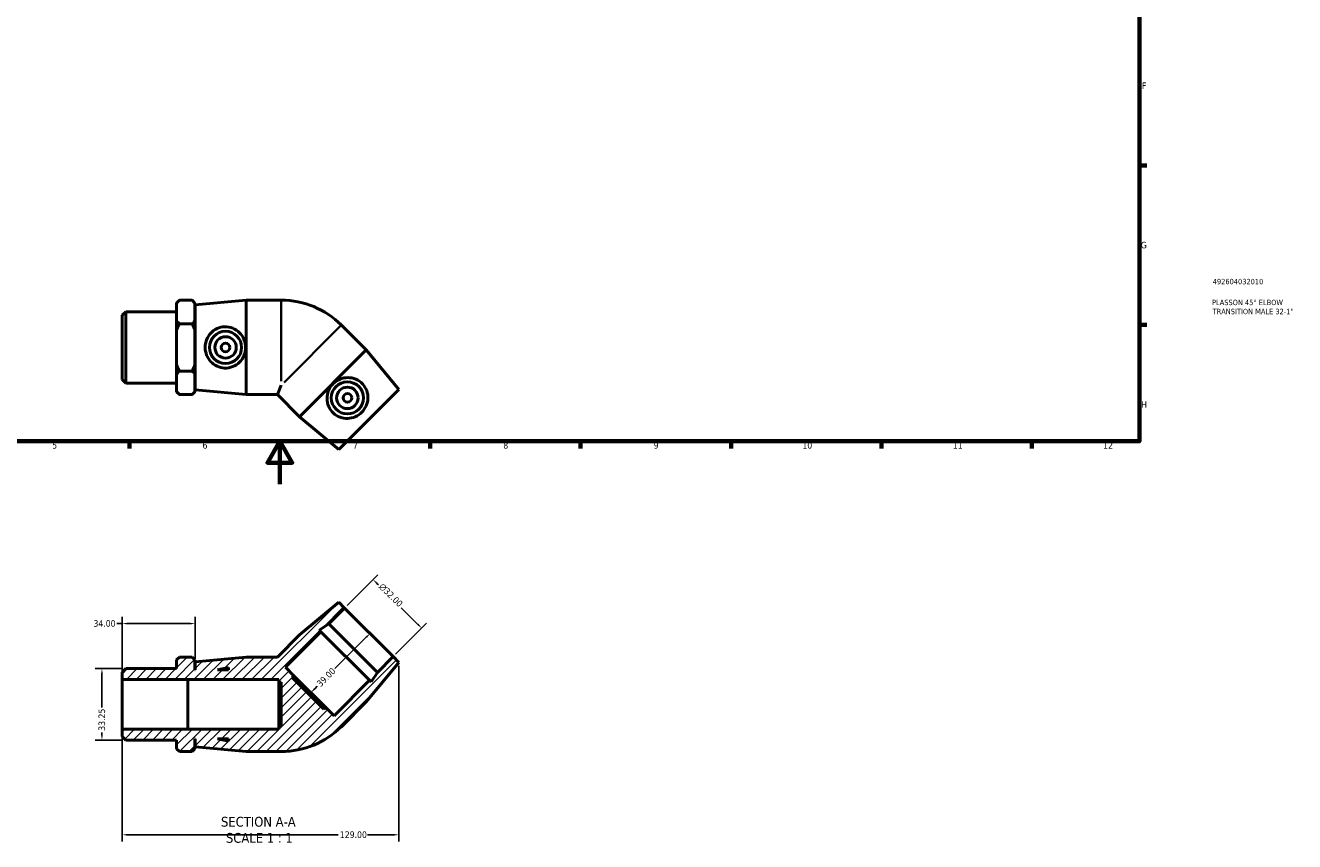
# Model space of a CAD drawing. Header units: millimetres. Extents: x 0 to 893, y -167 to 594.
# Tile 2 of 3: x 302 to 893, y -167 to 214. Entities that reach past the tile are written whole.
import ezdxf

# ---------------------------------------------------------------- set-up
doc = ezdxf.new("R2010")
doc.units = ezdxf.units.MM
for name, color, linetype, lineweight in [('Border (ANSI)', 7, 'Continuous', 70), ('Dimension (ANSI)', 7, 'Continuous', 25), ('Hatch (ANSI)', 7, 'Continuous', 18), ('Symbol (ANSI)', 7, 'Continuous', 25), ('Title (ISO)', 7, 'Continuous', 50), ('Visible (ANSI)', 7, 'Continuous', 50), ('Visible Narrow (ANSI)', 7, 'Continuous', 35)]:
    doc.layers.add(name, color=color, linetype=linetype, lineweight=lineweight)
doc.styles.add('Label Text (ANSI)', font='tahoma.ttf')
doc.styles.add('Note Text (ANSI)', font='tahoma.ttf')
doc.styles.add('Note Text (ISO)', font='tahoma.ttf')
doc.dimstyles.new('Default - mm (ANSI)', dxfattribs={"dimtxt": 3.048, "dimasz": 2.5, "dimexe": 3.175, "dimexo": 1.6002, "dimgap": 0.8, "dimtad": 0, "dimtoh": 1, "dimrnd": 1e-08, "dimzin": 4, "dimdsep": 46, "dimtxsty": 'Note Text (ANSI)', "dimcen": 0.09, "dimdle": 10, "dimclrd": 256, "dimclre": 256, "dimclrt": 256, "dimadec": 1, "dimazin": 1, "dimtfac": 1, "dimtofl": 0, "dimtmove": 0, "dimatfit": 3, "dimfxl": 1, "dimtolj": 1, "dimtzin": 4, "dimlwd": -1, "dimlwe": -1, "dimarcsym": 0})

# ---------------------------------------------------------------- blocks, each defined once
blk = doc.blocks.new('Borders Default Border')
at = {"layer": 'Border (ANSI)'}
for p, q in [((821, 148.5), (824.45, 148.5)), ((821, 74.25), (824.45, 74.25)), ((350.42, 20), (350.42, 16.55)), ((490.58, 20), (490.58, 16.55)), ((560.67, 20), (560.67, 16.55)), ((630.75, 20), (630.75, 16.55)), ((700.83, 20), (700.83, 16.55)), ((770.92, 20), (770.92, 16.55))]:
    blk.add_line(p, q, dxfattribs=at)
at = {"layer": 'Border (ANSI)', "flags": 128}
for points in [[(20, 20), (20, 574), (821, 574), (821, 20), (20, 20)], [(420.5, 0), (420.5, 20), (414.73, 10), (426.27, 10), (420.5, 20)]]:
    blk.add_lwpolyline(points, dxfattribs=at)
at = {"layer": 'Border (ANSI)', "color": 230, "true_color": 0xff0080, "attachment_point": 7, "style": 'Note Text (ANSI)'}
for s, insert, char_height in [('F', (822.14, 184.1), 3.05), ('G', (821.66, 109.79), 3.05), ('H', (821.81, 35.6), 3.05), ('5', (314.48, 16.49), 3.05), ('6', (384.49, 16.49), 3.05), ('7', (454.6, 16.55), 3.05), ('8', (524.63, 16.48), 3.05), ('9', (594.7, 16.49), 3.05), ('10', (663.96, 16.49), 3.048), ('11', (734.04, 16.55), 3.048), ('12', (804.13, 16.55), 3.048)]:
    blk.add_mtext(s, dxfattribs=dict(at, insert=insert, char_height=char_height))
blk = doc.blocks.new('Title Blocks ISO')
at = {"layer": 'Title (ISO)', "color": 232, "true_color": 0xca0064, "style": 'Note Text (ISO)'}
for tag, p in [('PART_NUMBER_001', (34.16, 73.13)), ('DESCRIPTION_001', (33.84, 63.4)), ('DESCRIPTION_002', (34.09, 59.18))]:
    blk.add_attdef(tag, p, '', height=2.5, dxfattribs=at)
blk = doc.blocks.new('*D7')
at = {"layer": 'Defpoints', "color": 0, "transparency": 16777216}
for p in [(348.69, -85.96), (337.63, -119.21), (348.69, -119.21)]:
    blk.add_point(p, dxfattribs=at)
at = {"layer": 'Dimension (ANSI)', "transparency": 16777216}
for p, q in [((347.09, -85.96), (334.45, -85.96)), ((337.63, -88.46), (337.63, -104.1)), ((337.63, -116.71), (337.63, -115.71)), ((347.09, -119.21), (334.45, -119.21))]:
    blk.add_line(p, q, dxfattribs=at)
for points in [[(337.21, -88.46), (338.04, -88.46), (337.63, -85.96)], [(337.21, -116.71), (338.04, -116.71), (337.63, -119.21)]]:
    blk.add_solid(points, dxfattribs=at)
at = {"layer": 'Dimension (ANSI)', "color": 230, "true_color": 0xff0080, "transparency": 16777216, "insert": (336.04, -114.91), "char_height": 3.048, "attachment_point": 1, "rotation": 90, "style": 'Note Text (ANSI)'}
blk.add_mtext('\\A1;33.25', dxfattribs=at)
blk = doc.blocks.new('*D8')
at = {"layer": 'Defpoints', "color": 0, "transparency": 16777216}
for p in [(347.03, -64.97), (381.03, -82.79), (347.03, -90.95)]:
    blk.add_point(p, dxfattribs=at)
at = {"layer": 'Dimension (ANSI)', "transparency": 16777216}
for p, q in [((347.03, -64.97), (344.53, -64.97)), ((347.03, -89.35), (347.03, -61.79)), ((378.53, -64.97), (349.53, -64.97)), ((381.03, -81.19), (381.03, -61.79))]:
    blk.add_line(p, q, dxfattribs=at)
for points in [[(349.53, -64.55), (349.53, -65.38), (347.03, -64.97)], [(378.53, -64.55), (378.53, -65.38), (381.03, -64.97)]]:
    blk.add_solid(points, dxfattribs=at)
at = {"layer": 'Dimension (ANSI)', "color": 230, "true_color": 0xff0080, "transparency": 16777216, "insert": (333.68, -63.38), "char_height": 3.048, "attachment_point": 1, "style": 'Note Text (ANSI)'}
blk.add_mtext('\\A1;34.00', dxfattribs=at)
blk = doc.blocks.new('*D9')
at = {"layer": 'Defpoints', "color": 0, "transparency": 16777216}
for p in [(463.98, -44.46), (450.72, -57.72), (473.34, -80.35)]:
    blk.add_point(p, dxfattribs=at)
at = {"layer": 'Dimension (ANSI)', "transparency": 16777216}
for p, q in [((451.85, -56.59), (466.22, -42.22)), ((465.75, -46.23), (466.41, -46.9)), ((484.84, -65.32), (477.12, -57.61)), ((474.48, -79.22), (488.85, -64.85))]:
    blk.add_line(p, q, dxfattribs=at)
for points in [[(466.04, -45.94), (465.45, -46.53), (463.98, -44.46)], [(485.13, -65.03), (484.54, -65.62), (486.61, -67.09)]]:
    blk.add_solid(points, dxfattribs=at)
at = {"layer": 'Dimension (ANSI)', "color": 230, "true_color": 0xff0080, "transparency": 16777216, "insert": (468.6, -45.84), "char_height": 3.048, "attachment_point": 1, "rotation": 315, "style": 'Note Text (ANSI)'}
blk.add_mtext('\\A1;\\fAIGDT|b0|i0;\\H3.0480;\\ln\\fTahoma|b0|i0;\\H3.0480;32.00', dxfattribs=at)
blk = doc.blocks.new('*D10')
at = {"layer": 'Defpoints', "color": 0, "transparency": 16777216}
for p in [(462.03, -69.04), (434.45, -96.62), (434.98, -97.14)]:
    blk.add_point(p, dxfattribs=at)
at = {"layer": 'Dimension (ANSI)', "transparency": 16777216}
for p, q in [((460.79, -71.33), (446.17, -85.95)), ((436.75, -95.38), (437.93, -94.19))]:
    blk.add_line(p, q, dxfattribs=at)
for points in [[(460.5, -71.04), (461.09, -71.63), (462.56, -69.57)], [(436.45, -95.08), (437.04, -95.67), (434.98, -97.14)]]:
    blk.add_solid(points, dxfattribs=at)
at = {"layer": 'Dimension (ANSI)', "color": 230, "true_color": 0xff0080, "transparency": 16777216, "insert": (437.37, -92.5), "char_height": 3.048, "attachment_point": 1, "rotation": 45, "style": 'Note Text (ANSI)'}
blk.add_mtext('\\A1;39.00', dxfattribs=at)
blk = doc.blocks.new('*D11')
at = {"layer": 'Defpoints', "color": 0, "transparency": 16777216}
for p in [(476.03, -83.04), (347.03, -114.23), (476.03, -163.37)]:
    blk.add_point(p, dxfattribs=at)
at = {"layer": 'Dimension (ANSI)', "transparency": 16777216}
for p, q in [((476.03, -84.64), (476.03, -166.55)), ((347.03, -115.83), (347.03, -166.55)), ((349.53, -163.37), (447.69, -163.37)), ((473.53, -163.37), (461.37, -163.37))]:
    blk.add_line(p, q, dxfattribs=at)
for points in [[(349.53, -162.96), (349.53, -163.79), (347.03, -163.37)], [(473.53, -162.96), (473.53, -163.79), (476.03, -163.37)]]:
    blk.add_solid(points, dxfattribs=at)
at = {"layer": 'Dimension (ANSI)', "color": 230, "true_color": 0xff0080, "transparency": 16777216, "insert": (448.49, -161.78), "char_height": 3.048, "attachment_point": 1, "style": 'Note Text (ANSI)'}
blk.add_mtext('\\A1;129.00', dxfattribs=at)

msp = doc.modelspace()

# ---------------------------------------------------------------- hatches: boundary and pattern name
at = {"layer": 'Hatch (ANSI)'}
h = msp.add_hatch(dxfattribs=at)
h.set_pattern_fill('ANSI31', color=256, scale=25.4, style=0)
h.set_pattern_definition([(45, (0, 0), (-2.245064, 2.245064), [])])
edge = h.paths.add_edge_path()
edge.add_line((429.68, -70.276), (419.367, -80.589))
edge.add_line((419.367, -80.589), (404.781, -80.589))
edge.add_line((404.781, -80.589), (381.031, -82.789))
edge.add_line((381.031, -82.789), (381.031, -86.589))
edge.add_line((381.031, -86.589), (380.931, -86.589))
edge.add_line((380.931, -86.589), (380.931, -81.909))
edge.add_line((380.931, -81.909), (379.611, -80.589))
edge.add_line((379.611, -80.589), (373.751, -80.589))
edge.add_line((373.751, -80.589), (372.431, -81.909))
edge.add_line((372.431, -81.909), (372.431, -85.965))
edge.add_line((372.431, -85.965), (348.694, -85.965))
edge.add_line((348.694, -85.965), (347.031, -87.627))
edge.add_line((347.031, -87.627), (347.031, -90.952))
edge.add_line((347.031, -90.952), (377.631, -90.952))
edge.add_line((377.631, -90.952), (377.631, -91.089))
edge.add_line((377.631, -91.089), (420.031, -91.089))
edge.add_line((420.031, -91.089), (420.031, -92.189))
edge.add_line((420.031, -92.189), (421.201, -92.189))
edge.add_line((421.201, -92.189), (421.201, -112.989))
edge.add_line((421.201, -112.989), (420.031, -112.989))
edge.add_line((420.031, -112.989), (420.031, -114.089))
edge.add_line((420.031, -114.089), (377.631, -114.089))
edge.add_line((377.631, -114.089), (377.631, -114.227))
edge.add_line((377.631, -114.227), (347.031, -114.227))
edge.add_line((347.031, -114.227), (347.031, -117.551))
edge.add_line((347.031, -117.551), (348.694, -119.214))
edge.add_line((348.694, -119.214), (372.431, -119.214))
edge.add_line((372.431, -119.214), (372.431, -123.269))
edge.add_line((372.431, -123.269), (373.751, -124.589))
edge.add_line((373.751, -124.589), (379.611, -124.589))
edge.add_line((379.611, -124.589), (380.931, -123.269))
edge.add_line((380.931, -123.269), (380.931, -118.589))
edge.add_line((380.931, -118.589), (381.031, -118.589))
edge.add_line((381.031, -118.589), (381.031, -122.389))
edge.add_line((381.031, -122.389), (404.781, -124.589))
edge.add_line((404.781, -124.589), (421.201, -124.589))
edge.add_ellipse((421.201, -85.018), major_axis=(0, -39.571), ratio=1, start_angle=0, end_angle=45)
edge.add_line((449.182, -112.999), (460.793, -101.389))
edge.add_line((460.793, -101.389), (476.031, -83.039))
edge.add_line((476.031, -83.039), (473.344, -80.352))
edge.add_line((473.344, -80.352), (465.99, -87.706))
edge.add_line((465.99, -87.706), (463.095, -92.165))
edge.add_line((463.095, -92.165), (462.313, -91.383))
edge.add_line((462.313, -91.383), (445.767, -107.929))
edge.add_line((445.767, -107.929), (441.807, -103.969))
edge.add_line((441.807, -103.969), (440.98, -104.797))
edge.add_line((440.98, -104.797), (426.272, -90.089))
edge.add_line((426.272, -90.089), (427.099, -89.262))
edge.add_line((427.099, -89.262), (423.14, -85.302))
edge.add_line((423.14, -85.302), (439.686, -68.756))
edge.add_line((439.686, -68.756), (438.904, -67.974))
edge.add_line((438.904, -67.974), (443.363, -65.079))
edge.add_line((443.363, -65.079), (450.717, -57.725))
edge.add_line((450.717, -57.725), (448.03, -55.038))
edge.add_line((448.03, -55.038), (429.68, -70.276))
h.paths.add_polyline_path([(396.631, -119.695), (391.431, -118.589), (396.631, -118.589)], flags=0)
h.paths.add_polyline_path([(391.431, -86.589), (396.631, -85.484), (396.631, -86.589)], flags=0)

# ---------------------------------------------------------------- linework, layer by layer
at = {"layer": 'Visible (ANSI)'}
for p, q in [((372.431, 84.377), (373.751, 85.697)), ((372.431, 84.217), (372.431, 84.377)), ((372.431, 76.176), (372.431, 84.217)), ((379.611, 85.697), (373.751, 85.697)), ((380.931, 84.377), (379.611, 85.697)), ((380.931, 84.377), (380.931, 84.217)), ((380.931, 84.217), (380.931, 76.176)), ((381.031, 83.497), (404.781, 85.697)), ((381.031, 43.897), (381.031, 83.497)), ((404.781, 41.697), (404.781, 85.697)), ((404.781, 85.697), (421.201, 85.697)), ((347.031, 78.659), (348.694, 80.321)), ((347.031, 48.735), (347.031, 78.659)), ((348.694, 80.321), (348.694, 47.072)), ((348.694, 80.321), (372.431, 80.321)), ((380.931, 79.697), (381.031, 79.697)), ((372.431, 71.738), (372.431, 76.176)), ((372.431, 55.655), (372.431, 71.738)), ((373.751, 74.697), (379.611, 74.697)), ((380.931, 76.176), (380.931, 71.738)), ((380.931, 71.738), (380.931, 55.655)), ((460.793, 62.496), (449.182, 74.107)), ((460.793, 62.496), (429.68, 31.383)), ((476.031, 44.146), (460.793, 62.496)), ((372.431, 51.217), (372.431, 55.655)), ((380.931, 55.655), (380.931, 51.217)), ((347.031, 48.735), (348.694, 47.072)), ((372.431, 43.176), (372.431, 51.217)), ((373.751, 52.697), (379.611, 52.697)), ((380.931, 51.217), (380.931, 43.176)), ((380.931, 47.697), (381.031, 47.697)), ((348.694, 47.072), (372.431, 47.072)), ((372.431, 43.017), (372.431, 43.176)), ((372.431, 43.017), (373.751, 41.697)), ((379.611, 41.697), (373.751, 41.697)), ((380.931, 43.017), (379.611, 41.697)), ((380.931, 43.176), (380.931, 43.017)), ((381.031, 43.897), (404.781, 41.697)), ((404.781, 41.697), (419.367, 41.697)), ((421.201, 46.125), (419.367, 41.697)), ((429.68, 31.383), (419.367, 41.697)), ((476.031, 44.146), (448.03, 16.145)), ((448.03, 16.145), (429.68, 31.383)), ((448.03, -55.038), (429.68, -70.276)), ((443.363, -65.079), (450.717, -57.725)), ((450.717, -57.725), (448.03, -55.038)), ((450.717, -57.725), (473.344, -80.352)), ((429.68, -70.276), (419.367, -80.589)), ((423.14, -85.302), (439.686, -68.756)), ((438.904, -67.974), (443.363, -65.079)), ((439.686, -68.756), (438.904, -67.974)), ((439.686, -68.756), (462.313, -91.383)), ((443.363, -65.079), (465.99, -87.706)), ((373.751, -80.589), (372.431, -81.909)), ((372.431, -81.909), (372.431, -85.965)), ((379.611, -80.589), (373.751, -80.589)), ((380.931, -81.909), (379.611, -80.589)), ((380.931, -86.589), (380.931, -81.909)), ((404.781, -80.589), (381.031, -82.789)), ((419.367, -80.589), (404.781, -80.589)), ((473.344, -80.352), (465.99, -87.706)), ((476.031, -83.039), (473.344, -80.352)), ((348.694, -85.965), (347.031, -87.627)), ((347.031, -87.627), (347.031, -90.952)), ((372.431, -85.965), (348.694, -85.965)), ((381.031, -86.589), (380.931, -86.589)), ((381.031, -82.789), (381.031, -86.589)), ((391.431, -86.589), (396.631, -85.484)), ((396.631, -86.589), (391.431, -86.589)), ((396.631, -85.484), (396.631, -86.589)), ((427.099, -89.262), (423.14, -85.302)), ((460.793, -101.389), (476.031, -83.039)), ((465.99, -87.706), (463.095, -92.165)), ((347.031, -90.952), (377.631, -90.952)), ((347.031, -114.227), (347.031, -90.952)), ((377.631, -90.952), (377.631, -91.089)), ((377.631, -91.089), (420.031, -91.089)), ((377.631, -114.089), (377.631, -91.089)), ((420.031, -91.089), (420.031, -92.189)), ((420.031, -92.189), (421.201, -92.189)), ((420.031, -92.189), (420.031, -112.989)), ((421.201, -92.189), (421.201, -112.989)), ((426.272, -90.089), (427.099, -89.262)), ((440.98, -104.797), (426.272, -90.089)), ((441.807, -103.969), (427.099, -89.262)), ((462.313, -91.383), (445.767, -107.929)), ((463.095, -92.165), (462.313, -91.383)), ((441.807, -103.969), (440.98, -104.797)), ((445.767, -107.929), (441.807, -103.969)), ((449.182, -112.999), (460.793, -101.389)), ((377.631, -114.227), (347.031, -114.227)), ((347.031, -114.227), (347.031, -117.551)), ((347.031, -117.551), (348.694, -119.214)), ((420.031, -114.089), (377.631, -114.089)), ((377.631, -114.089), (377.631, -114.227)), ((421.201, -112.989), (420.031, -112.989)), ((420.031, -112.989), (420.031, -114.089)), ((348.694, -119.214), (372.431, -119.214)), ((372.431, -119.214), (372.431, -123.269)), ((372.431, -123.269), (373.751, -124.589)), ((379.611, -124.589), (380.931, -123.269)), ((380.931, -123.269), (380.931, -118.589)), ((380.931, -118.589), (381.031, -118.589)), ((381.031, -118.589), (381.031, -122.389)), ((381.031, -122.389), (404.781, -124.589)), ((396.631, -119.695), (391.431, -118.589)), ((391.431, -118.589), (396.631, -118.589)), ((396.631, -118.589), (396.631, -119.695)), ((379.611, -124.589), (373.751, -124.589)), ((404.781, -124.589), (421.201, -124.589))]:
    msp.add_line(p, q, dxfattribs=at)
for centre, radius in [((395.23, 63.697), 7.5), ((395.23, 63.697), 5), ((395.23, 63.697), 2), ((451.991, 40.185), 7.5), ((451.991, 40.185), 5), ((451.991, 40.185), 2)]:
    msp.add_circle(centre, radius, dxfattribs=at)
for centre, start, end in [((421.201, 46.125), 45, 90), ((421.201, -85.018), 270, 315)]:
    msp.add_arc(centre, 39.571, start, end, dxfattribs=at)
for points in [[(372.431, 84.217), (372.989, 84.934), (373.751, 85.697)], [(379.611, 85.697), (380.374, 84.934), (380.931, 84.217)], [(373.751, 74.697), (372.989, 75.459), (372.431, 76.176)], [(372.431, 71.738), (372.989, 73.172), (373.751, 74.697)], [(380.931, 76.176), (380.374, 75.459), (379.611, 74.697)], [(379.611, 74.697), (380.374, 73.172), (380.931, 71.738)], [(373.751, 52.697), (372.989, 54.222), (372.431, 55.655)], [(380.931, 55.655), (380.374, 54.222), (379.611, 52.697)], [(372.431, 51.217), (372.989, 51.934), (373.751, 52.697)], [(379.611, 52.697), (380.374, 51.934), (380.931, 51.217)], [(373.751, 41.697), (372.989, 42.459), (372.431, 43.176)], [(380.931, 43.176), (380.374, 42.459), (379.611, 41.697)]]:
    msp.add_rational_spline(points, [1, 1.00241153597, 1], degree=2, dxfattribs=at)
for points in [[(394.754, 54.087), (393.591, 54.136), (392.364, 54.424), (390.136, 55.461), (389.134, 56.21), (387.557, 57.895), (386.873, 58.953), (385.963, 61.264), (385.738, 62.518), (385.738, 64.875), (385.963, 66.129), (386.873, 68.44), (387.557, 69.498), (389.134, 71.184), (390.136, 71.933), (392.364, 72.97), (393.591, 73.257), (396.03, 73.36), (397.364, 73.136), (399.791, 72.164), (400.886, 71.417), (402.59, 69.706), (403.327, 68.633), (404.317, 66.25), (404.568, 64.94), (404.568, 62.454), (404.317, 61.143), (403.327, 58.761), (402.59, 57.688), (400.886, 55.977), (399.791, 55.229), (397.364, 54.257), (396.03, 54.033), (394.754, 54.087)], [(459.122, 46.644), (459.909, 45.787), (460.574, 44.716), (461.416, 42.407), (461.595, 41.169), (461.518, 38.863), (461.254, 37.631), (460.263, 35.353), (459.536, 34.307), (457.869, 32.641), (456.823, 31.913), (454.546, 30.922), (453.314, 30.658), (451.007, 30.581), (449.769, 30.76), (447.46, 31.602), (446.389, 32.267), (444.592, 33.918), (443.806, 35.02), (442.778, 37.423), (442.532, 38.726), (442.537, 41.141), (442.775, 42.421), (443.759, 44.806), (444.508, 45.91), (446.266, 47.668), (447.37, 48.417), (449.755, 49.402), (451.035, 49.639), (453.45, 49.644), (454.753, 49.398), (457.156, 48.37), (458.258, 47.585), (459.122, 46.644)]]:
    msp.add_open_spline(points, degree=3, knots=[0, 0, 0, 0, 0.3503374, 0.3503374, 0.7006747, 0.7006747, 1.0542405, 1.0542405, 1.4078063, 1.4078063, 1.7613721, 1.7613721, 2.114938, 2.114938, 2.4652753, 2.4652753, 2.8156127, 2.8156127, 3.2000004, 3.2000004, 3.5843881, 3.5843881, 3.9573104, 3.9573104, 4.3302327, 4.3302327, 4.703155, 4.703155, 5.0760773, 5.0760773, 5.460465, 5.460465, 5.8448528, 5.8448528, 5.8448528, 5.8448528], dxfattribs=at)
at = {"layer": 'Visible Narrow (ANSI)'}
for p, q in [((421.201, 47.91), (421.201, 85.526)), ((449.061, 73.986), (422.463, 47.387))]:
    msp.add_line(p, q, dxfattribs=at)

# ---------------------------------------------------------------- block references
msp.add_blockref('Borders Default Border', (0, 0))
msp.add_blockref('Title Blocks ISO', (821, 20)).add_auto_attribs({'PART_NUMBER_001': '492604032010', 'DESCRIPTION_001': 'PLASSON 45° ELBOW', 'DESCRIPTION_002': 'TRANSITION MALE 32-1"'})

# ---------------------------------------------------------------- texts
at = {"layer": 'Symbol (ANSI)', "char_height": 4.572, "attachment_point": 7, "style": 'Label Text (ANSI)'}
for s, insert in [('SECTION A-A', (393.107, -159.665)), ('SCALE 1 : 1', (395.426, -167.178))]:
    msp.add_mtext(s, dxfattribs=dict(at, insert=insert))

# ---------------------------------------------------------------- dimensions: what is measured, and where the dimension line sits
at = {"layer": 'Dimension (ANSI)'}
dim = msp.add_linear_dim(base=(463.978, -44.464), p1=(473.344, -80.352), p2=(450.717, -57.725), angle=315, text='\\fAIGDT|b0|i0;\\H3.0480;\\ln\\fTahoma|b0|i0;\\H3.0480;<>', dimstyle='Default - mm (ANSI)', override={"dimtoh": 0, "dimdec": 2, "dimtp": 0, "dimtm": 0, "dimtdec": 2, "dimatfit": 1}, dxfattribs=at)
dim.commit()
dim.dimension.update_dxf_attribs({"geometry": '*D9', "text_midpoint": (471.768, -52.254), "dimtype": 160})
for base, p1, p2, angle, override, picture, middle in [((347.031, -64.967), (381.031, -82.789), (347.031, -90.952), 180, {"dimtoh": 0, "dimdec": 2, "dimtp": 0, "dimtm": 0, "dimtdec": 2, "dimatfit": 2}, '*D8', (338.704, -64.967)), ((434.981, -97.143), (462.031, -69.038), (434.453, -96.616), 225, {"dimtoh": 0, "dimdec": 2, "dimse1": 1, "dimse2": 1, "dimtp": 0, "dimtm": 0, "dimtdec": 2, "dimatfit": 1}, '*D10', (442.052, -90.072)), ((337.628, -119.214), (348.694, -85.965), (348.694, -119.214), 90, {"dimtoh": 0, "dimdec": 2, "dimtp": 0, "dimtm": 0, "dimtdec": 2, "dimatfit": 1}, '*D7', (337.628, -109.905)), ((476.031, -163.372), (347.031, -114.227), (476.031, -83.039), 180, {"dimtoh": 0, "dimdec": 2, "dimtp": 0, "dimtm": 0, "dimtdec": 2, "dimatfit": 1}, '*D11', (454.531, -163.372))]:
    dim = msp.add_linear_dim(base=base, p1=p1, p2=p2, angle=angle, dimstyle='Default - mm (ANSI)', override=override, dxfattribs=at)
    dim.commit()
    dim.dimension.update_dxf_attribs({"geometry": picture, "text_midpoint": middle, "dimtype": 160})

doc.saveas('drawing.dxf')
